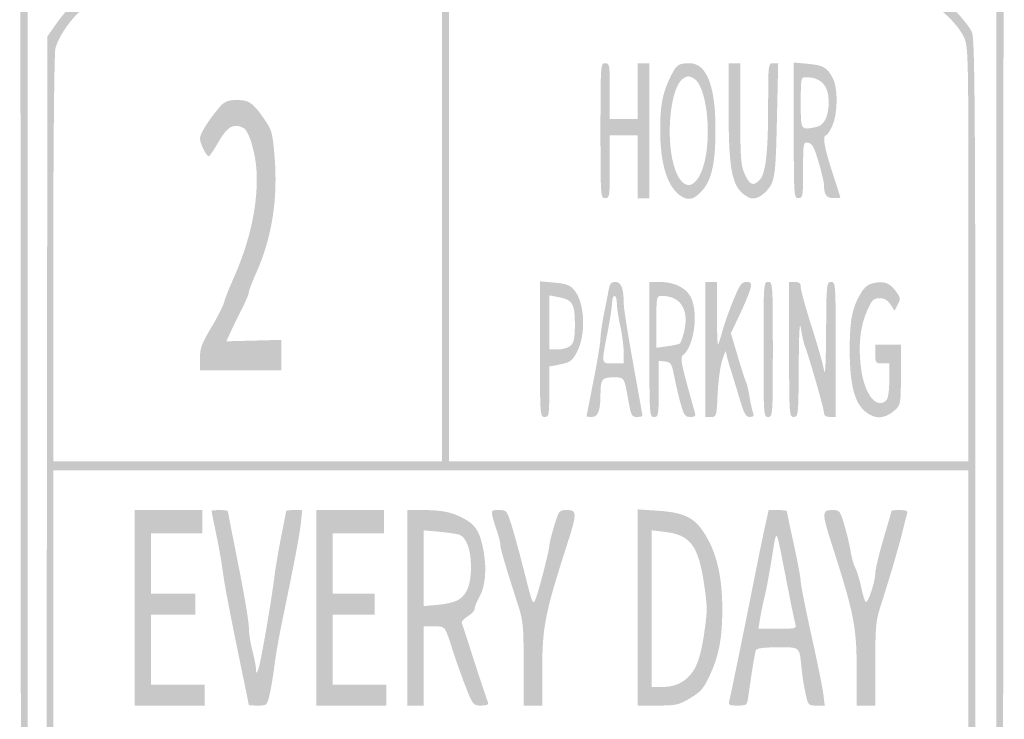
# Model space of a CAD drawing. Header units: inches. Extents: x -0.49 to 0.49, y -1.4 to 1.36.
# Tile 3 of 6: x -0.49 to 0.49, y -0.72 to -0.02. Entities that reach past the tile are written whole.
import ezdxf

# ---------------------------------------------------------------- set-up
doc = ezdxf.new("R2010")
doc.units = ezdxf.units.IN
doc.header["$MEASUREMENT"] = 0

msp = doc.modelspace()

# ---------------------------------------------------------------- hatches: boundary and pattern name
h = msp.add_hatch(color=7)
edge = h.paths.add_edge_path()
edge.add_spline(control_points=[(-0.38837, -1.35587), (-0.4232, -1.35139), (-0.45212, -1.33616), (-0.46555, -1.31525), (-0.48323, -1.28772), (-0.4863, -1.28057), (-0.48853, -1.26163), (-0.49162, -1.23555), (-0.49156, 1.26028), (-0.48847, 1.28431), (-0.48561, 1.30662), (-0.48325, 1.31122), (-0.46467, 1.3306), (-0.45139, 1.34445), (-0.44799, 1.34665), (-0.43247, 1.35153)], knot_values=[0, 0, 0, 0, 1, 1, 1, 2, 2, 2, 3, 3, 3, 4, 4, 4, 5, 5, 5, 5], degree=3, periodic=0)
edge.add_line((-0.43247, 1.35153), (-0.41512, 1.35698))
edge.add_line((-0.41512, 1.35698), (0, 1.35698))
edge.add_spline(control_points=[(0, 1.35698), (0.38033, 1.35698), (0.41609, 1.35665), (0.42674, 1.35312), (0.44492, 1.3471), (0.45432, 1.34261), (0.45849, 1.33798), (0.46061, 1.33564), (0.46616, 1.32964), (0.47083, 1.32464), (0.48278, 1.31187), (0.48583, 1.30489), (0.48847, 1.28431), (0.49154, 1.26041), (0.49162, -1.23546), (0.48855, -1.26167), (0.48627, -1.28118), (0.48055, -1.2936), (0.46327, -1.31657), (0.45527, -1.32719), (0.4252, -1.34884), (0.41843, -1.34884), (0.41628, -1.34884), (0.41047, -1.35067), (0.40552, -1.35291), (0.39706, -1.35673), (0.37281, -1.35699), (0.01047, -1.35725), (-0.20186, -1.3574), (-0.38134, -1.35678), (-0.38837, -1.35587)], knot_values=[0, 0, 0, 0, 1, 1, 1, 2, 2, 2, 3, 3, 3, 4, 4, 4, 5, 5, 5, 6, 6, 6, 7, 7, 7, 8, 8, 8, 9, 9, 9, 10, 10, 10, 10], degree=3, periodic=0)
edge = h.paths.add_edge_path(flags=0)
edge.add_spline(control_points=[(0.41717, -1.34092), (0.43893, -1.32958), (0.45455, -1.31545), (0.46647, -1.29633), (0.48542, -1.26593), (0.4837, -1.39562), (0.48378, 0.01177), (0.48384, 0.95414), (0.48318, 1.2744), (0.48118, 1.28387), (0.47609, 1.30788), (0.46485, 1.32322), (0.43956, 1.3407)], knot_values=[0, 0, 0, 0, 1, 1, 1, 2, 2, 2, 3, 3, 3, 4, 4, 4, 4], degree=3, periodic=0)
edge.add_line((0.43956, 1.3407), (0.42947, 1.34767))
edge.add_line((0.42947, 1.34767), (0.00175, 1.34827))
edge.add_spline(control_points=[(0.00175, 1.34827), (-0.4837, 1.34896), (-0.43225, 1.35124), (-0.45613, 1.32797), (-0.47092, 1.31355), (-0.47725, 1.30242), (-0.48118, 1.28387), (-0.48318, 1.2744), (-0.48384, 0.95414), (-0.48378, 0.01177), (-0.4837, -1.37097), (-0.48482, -1.2666), (-0.46985, -1.29092), (-0.46597, -1.29723), (-0.46279, -1.30322), (-0.46279, -1.30423), (-0.46279, -1.30873), (-0.44198, -1.32783), (-0.42702, -1.33705), (-0.40726, -1.34924), (-0.42956, -1.34863), (0.00041, -1.34874)], knot_values=[0, 0, 0, 0, 1, 1, 1, 2, 2, 2, 3, 3, 3, 4, 4, 4, 5, 5, 5, 6, 6, 6, 7, 7, 7, 7], degree=3, periodic=0)
edge.add_line((0.00041, -1.34874), (0.40199, -1.34884))
edge.add_line((0.40199, -1.34884), (0.41717, -1.34092))
h = msp.add_hatch(color=7)
edge = h.paths.add_edge_path()
edge.add_spline(control_points=[(-0.38023, -1.3311), (-0.38279, -1.33058), (-0.39089, -1.32898), (-0.39823, -1.32755), (-0.40557, -1.32612), (-0.41276, -1.32353), (-0.41421, -1.32178), (-0.41566, -1.32003), (-0.4191, -1.3186), (-0.42185, -1.3186), (-0.42734, -1.3186), (-0.43306, -1.3135), (-0.44527, -1.29767), (-0.45824, -1.28087), (-0.46052, -1.27539), (-0.46295, -1.25517), (-0.46444, -1.24286), (-0.46503, -1.02237), (-0.46461, -0.63605)], knot_values=[0, 0, 0, 0, 1, 1, 1, 2, 2, 2, 3, 3, 3, 4, 4, 4, 5, 5, 5, 6, 6, 6, 6], degree=3, periodic=0)
edge.add_line((-0.46461, -0.63605), (-0.46395, -0.03605))
edge.add_line((-0.46395, -0.03605), (-0.45541, -0.02384))
edge.add_spline(control_points=[(-0.45541, -0.02384), (-0.44345, -0.00674), (-0.4348, 0), (-0.4248, 0), (-0.41364, 0), (-0.4119, 0.00403), (-0.42134, 0.00799), (-0.42559, 0.00978), (-0.43086, 0.01316), (-0.43304, 0.0155), (-0.44487, 0.0282), (-0.45347, 0.03951), (-0.45841, 0.04884)], knot_values=[0, 0, 0, 0, 1, 1, 1, 2, 2, 2, 3, 3, 3, 4, 4, 4, 4], degree=3, periodic=0)
edge.add_line((-0.45841, 0.04884), (-0.46395, 0.0593))
edge.add_line((-0.46395, 0.0593), (-0.46467, 0.65465))
edge.add_spline(control_points=[(-0.46467, 0.65465), (-0.46507, 0.98209), (-0.46472, 1.25956), (-0.46389, 1.27125), (-0.46255, 1.29031), (-0.46154, 1.29386), (-0.45411, 1.30556), (-0.44956, 1.31273), (-0.44476, 1.3186), (-0.44345, 1.3186), (-0.44214, 1.3186), (-0.43921, 1.32029), (-0.43694, 1.32234), (-0.42577, 1.33244), (-0.42061, 1.33256), (0.00116, 1.33241), (0.41711, 1.33227), (0.42381, 1.33212), (0.43484, 1.32267), (0.43745, 1.32044), (0.44036, 1.3186), (0.44131, 1.3186), (0.44412, 1.3186), (0.45584, 1.30284), (0.45944, 1.29421), (0.46228, 1.28741), (0.46279, 1.25046), (0.46279, 1.05124), (0.46279, 0.84394), (0.4632, 0.81628), (0.46628, 0.81628), (0.46896, 0.81628), (0.46977, 0.81331), (0.46977, 0.80349), (0.46977, 0.79367), (0.46896, 0.7907), (0.46628, 0.7907), (0.46324, 0.7907), (0.46279, 0.7801), (0.46279, 0.7093), (0.46279, 0.62946), (0.46288, 0.62791), (0.46744, 0.62791), (0.47153, 0.62791), (0.47209, 0.62636), (0.47209, 0.61512), (0.47209, 0.60388), (0.47153, 0.60233), (0.46744, 0.60233), (0.46282, 0.60233), (0.46279, 0.60078), (0.46279, 0.33262)], knot_values=[0, 0, 0, 0, 1, 1, 1, 2, 2, 2, 3, 3, 3, 4, 4, 4, 5, 5, 5, 6, 6, 6, 7, 7, 7, 8, 8, 8, 9, 9, 9, 10, 10, 10, 11, 11, 11, 12, 12, 12, 13, 13, 13, 14, 14, 14, 15, 15, 15, 16, 16, 16, 17, 17, 17, 17], degree=3, periodic=0)
edge.add_line((0.46279, 0.33262), (0.46279, 0.06292))
edge.add_line((0.46279, 0.06292), (0.45699, 0.04981))
edge.add_spline(control_points=[(0.45699, 0.04981), (0.45177, 0.038), (0.4447, 0.02787), (0.43308, 0.0155), (0.43087, 0.01316), (0.42559, 0.00978), (0.42134, 0.00799), (0.41199, 0.00406), (0.41361, 0), (0.42455, 0), (0.43113, 0), (0.43459, -0.00212), (0.44407, -0.01196), (0.45041, -0.01854), (0.45722, -0.02733), (0.45919, -0.0315), (0.46241, -0.03827), (0.46279, -0.10373), (0.46279, -0.65064), (0.46279, -1.17811), (0.46233, -1.26352), (0.45943, -1.27174), (0.45577, -1.28211), (0.43884, -1.30785), (0.4314, -1.31438), (0.42884, -1.31662), (0.42473, -1.31848), (0.42228, -1.31853), (0.41982, -1.31857), (0.41616, -1.32002), (0.41414, -1.32176), (0.40303, -1.33131), (0.40662, -1.33122), (0.00698, -1.33165), (-0.20343, -1.33188), (-0.37767, -1.33163), (-0.38023, -1.3311)], knot_values=[0, 0, 0, 0, 1, 1, 1, 2, 2, 2, 3, 3, 3, 4, 4, 4, 5, 5, 5, 6, 6, 6, 7, 7, 7, 8, 8, 8, 9, 9, 9, 10, 10, 10, 11, 11, 11, 12, 12, 12, 12], degree=3, periodic=0)
edge = h.paths.add_edge_path(flags=0)
edge.add_spline(control_points=[(0.39886, -1.32025), (0.41344, -1.31674), (0.43115, -1.30417), (0.43604, -1.29388), (0.43808, -1.28957), (0.44064, -1.28605), (0.44172, -1.28605), (0.44281, -1.28605), (0.44642, -1.27923), (0.44975, -1.27091)], knot_values=[0, 0, 0, 0, 1, 1, 1, 2, 2, 2, 3, 3, 3, 3], degree=3, periodic=0)
edge.add_line((0.44975, -1.27091), (0.45581, -1.25577))
edge.add_line((0.45581, -1.25577), (0.45581, -1.16509))
edge.add_line((0.45581, -1.16509), (0.45581, -1.07442))
edge.add_line((0.45581, -1.07442), (-0.00116, -1.07442))
edge.add_line((-0.00116, -1.07442), (-0.45814, -1.07442))
edge.add_line((-0.45814, -1.07442), (-0.45814, -1.15919))
edge.add_spline(control_points=[(-0.45814, -1.15919), (-0.45814, -1.21303), (-0.45719, -1.24845), (-0.45553, -1.25628), (-0.45263, -1.26996), (-0.44527, -1.28605), (-0.44192, -1.28605), (-0.44073, -1.28605), (-0.43808, -1.28957), (-0.43604, -1.29388), (-0.43132, -1.30381), (-0.41367, -1.31666), (-0.40004, -1.32007), (-0.38443, -1.32398), (0.38268, -1.32415), (0.39886, -1.32025)], knot_values=[0, 0, 0, 0, 1, 1, 1, 2, 2, 2, 3, 3, 3, 4, 4, 4, 5, 5, 5, 5], degree=3, periodic=0)
h.paths.add_polyline_path([(0.45581, -0.7686), (0.45581, -0.46977), (-0.00116, -0.46977), (-0.45814, -0.46977), (-0.45814, -0.7686), (-0.45814, -1.06744), (-0.00116, -1.06744), (0.45581, -1.06744), (0.45581, -0.7686)], flags=0)
edge = h.paths.add_edge_path(flags=0)
edge.add_line((-0.06977, -0.23256), (-0.06977, -0.00465))
edge.add_line((-0.06977, -0.00465), (-0.22384, -0.00407))
edge.add_spline(control_points=[(-0.22384, -0.00407), (-0.30858, -0.00375), (-0.38733, -0.00349), (-0.39884, -0.0035), (-0.41637, -0.00351), (-0.42111, -0.00434), (-0.42804, -0.00864), (-0.43816, -0.01492), (-0.45321, -0.03622), (-0.45598, -0.04817), (-0.45711, -0.05302), (-0.45805, -0.14776), (-0.45808, -0.25872)], knot_values=[0, 0, 0, 0, 1, 1, 1, 2, 2, 2, 3, 3, 3, 4, 4, 4, 4], degree=3, periodic=0)
edge.add_line((-0.45808, -0.25872), (-0.45814, -0.46047))
edge.add_line((-0.45814, -0.46047), (-0.26395, -0.46047))
edge.add_line((-0.26395, -0.46047), (-0.06977, -0.46047))
edge.add_line((-0.06977, -0.46047), (-0.06977, -0.23256))
edge = h.paths.add_edge_path(flags=0)
edge.add_spline(control_points=[(0.45581, -0.25346), (0.45581, -0.04755), (0.45579, -0.04641), (0.45089, -0.036), (0.44536, -0.02421), (0.42613, -0.00567), (0.41809, -0.00435), (0.41517, -0.00388), (0.30578, -0.00382), (0.175, -0.00423)], knot_values=[0, 0, 0, 0, 1, 1, 1, 2, 2, 2, 3, 3, 3, 3], degree=3, periodic=0)
edge.add_line((0.175, -0.00423), (-0.06279, -0.00496))
edge.add_line((-0.06279, -0.00496), (-0.06279, -0.23271))
edge.add_line((-0.06279, -0.23271), (-0.06279, -0.46047))
edge.add_line((-0.06279, -0.46047), (0.19651, -0.46047))
edge.add_line((0.19651, -0.46047), (0.45581, -0.46047))
edge.add_line((0.45581, -0.46047), (0.45581, -0.25346))
edge = h.paths.add_edge_path(flags=0)
edge.add_spline(control_points=[(0.41328, 0.01233), (0.43246, 0.02562), (0.43724, 0.03134), (0.44883, 0.05488)], knot_values=[0, 0, 0, 0, 1, 1, 1, 1], degree=3, periodic=0)
edge.add_line((0.44883, 0.05488), (0.45581, 0.06906))
edge.add_line((0.45581, 0.06906), (0.45581, 0.16011))
edge.add_line((0.45581, 0.16011), (0.45581, 0.25116))
edge.add_line((0.45581, 0.25116), (-0.00131, 0.25116))
edge.add_line((-0.00131, 0.25116), (-0.45843, 0.25116))
edge.add_line((-0.45843, 0.25116), (-0.4577, 0.15988))
edge.add_spline(control_points=[(-0.4577, 0.15988), (-0.45699, 0.0699), (-0.4569, 0.06843), (-0.45153, 0.05656), (-0.44853, 0.04994), (-0.44409, 0.04271), (-0.44165, 0.0405), (-0.43921, 0.0383), (-0.43721, 0.03556), (-0.43721, 0.03443), (-0.43721, 0.03017), (-0.41429, 0.01114), (-0.40436, 0.00714), (-0.40091, 0.00576), (-0.24791, 0.00509), (0.00252, 0.00537)], knot_values=[0, 0, 0, 0, 1, 1, 1, 2, 2, 2, 3, 3, 3, 4, 4, 4, 5, 5, 5, 5], degree=3, periodic=0)
edge.add_line((0.00252, 0.00537), (0.40389, 0.00581))
edge.add_line((0.40389, 0.00581), (0.41328, 0.01233))
h.paths.add_polyline_path([(0.45581, 0.4314), (0.45581, 0.60233), (0.42558, 0.60233), (0.39535, 0.60233), (0.39535, 0.7093), (0.39535, 0.81628), (0.42558, 0.81628), (0.45581, 0.81628), (0.45581, 0.83721), (0.45581, 0.85814), (-0.00116, 0.85814), (-0.45814, 0.85814), (-0.45814, 0.5593), (-0.45814, 0.26047), (-0.00116, 0.26047), (0.45581, 0.26047), (0.45581, 0.4314)], flags=0)
h.paths.add_polyline_path([(0.45581, 0.66512), (0.45581, 0.70233), (0.43372, 0.70233), (0.41163, 0.70233), (0.41163, 0.66512), (0.41163, 0.62791), (0.43372, 0.62791), (0.45581, 0.62791), (0.45581, 0.66512)], flags=0)
h.paths.add_polyline_path([(0.45581, 0.7593), (0.45581, 0.7907), (0.43372, 0.7907), (0.41163, 0.7907), (0.41163, 0.7593), (0.41163, 0.72791), (0.43372, 0.72791), (0.45581, 0.72791), (0.45581, 0.7593)], flags=0)
edge = h.paths.add_edge_path(flags=0)
edge.add_line((-0.06977, 1.09535), (-0.06977, 1.32326))
edge.add_line((-0.06977, 1.32326), (-0.24028, 1.32326))
edge.add_spline(control_points=[(-0.24028, 1.32326), (-0.44296, 1.32326), (-0.42939, 1.32484), (-0.44606, 1.29929)], knot_values=[0, 0, 0, 0, 1, 1, 1, 1], degree=3, periodic=0)
edge.add_line((-0.44606, 1.29929), (-0.45698, 1.28256))
edge.add_line((-0.45698, 1.28256), (-0.45762, 1.075))
edge.add_line((-0.45762, 1.075), (-0.45826, 0.86744))
edge.add_line((-0.45826, 0.86744), (-0.26401, 0.86744))
edge.add_line((-0.26401, 0.86744), (-0.06977, 0.86744))
edge.add_line((-0.06977, 0.86744), (-0.06977, 1.09535))
edge = h.paths.add_edge_path(flags=0)
edge.add_line((0.45581, 1.07398), (0.45581, 1.28052))
edge.add_line((0.45581, 1.28052), (0.45022, 1.29201))
edge.add_spline(control_points=[(0.45022, 1.29201), (0.44307, 1.30667), (0.43159, 1.3175), (0.41977, 1.32071), (0.41336, 1.32244), (0.33671, 1.32323), (0.17384, 1.32324)], knot_values=[0, 0, 0, 0, 1, 1, 1, 2, 2, 2, 2], degree=3, periodic=0)
edge.add_line((0.17384, 1.32324), (-0.06279, 1.32326))
edge.add_line((-0.06279, 1.32326), (-0.06279, 1.09535))
edge.add_line((-0.06279, 1.09535), (-0.06279, 0.86744))
edge.add_line((-0.06279, 0.86744), (0.19651, 0.86744))
edge.add_line((0.19651, 0.86744), (0.45581, 0.86744))
edge.add_line((0.45581, 0.86744), (0.45581, 1.07398))
h = msp.add_hatch(color=7)
edge = h.paths.add_edge_path()
edge.add_spline(control_points=[(0.08837, -0.13023), (0.08837, -0.06434), (0.08848, -0.06279), (0.09302, -0.06279), (0.09742, -0.06279), (0.09767, -0.06434), (0.09767, -0.0907)], knot_values=[0, 0, 0, 0, 1, 1, 1, 2, 2, 2, 2], degree=3, periodic=0)
edge.add_line((0.09767, -0.0907), (0.09767, -0.1186))
edge.add_line((0.09767, -0.1186), (0.11163, -0.1186))
edge.add_line((0.11163, -0.1186), (0.12558, -0.1186))
edge.add_line((0.12558, -0.1186), (0.12558, -0.0907))
edge.add_line((0.12558, -0.0907), (0.12558, -0.06279))
edge.add_line((0.12558, -0.06279), (0.1314, -0.06279))
edge.add_line((0.1314, -0.06279), (0.13721, -0.06279))
edge.add_line((0.13721, -0.06279), (0.13721, -0.13023))
edge.add_line((0.13721, -0.13023), (0.13721, -0.19767))
edge.add_line((0.13721, -0.19767), (0.1314, -0.19767))
edge.add_line((0.1314, -0.19767), (0.12558, -0.19767))
edge.add_line((0.12558, -0.19767), (0.12558, -0.16628))
edge.add_line((0.12558, -0.16628), (0.12558, -0.13488))
edge.add_line((0.12558, -0.13488), (0.11163, -0.13488))
edge.add_line((0.11163, -0.13488), (0.09767, -0.13488))
edge.add_line((0.09767, -0.13488), (0.09767, -0.16628))
edge.add_spline(control_points=[(0.09767, -0.16628), (0.09767, -0.19612), (0.09744, -0.19767), (0.09302, -0.19767), (0.08848, -0.19767), (0.08837, -0.19612), (0.08837, -0.13023)], knot_values=[0, 0, 0, 0, 1, 1, 1, 2, 2, 2, 2], degree=3, periodic=0)
h = msp.add_hatch(color=7)
edge = h.paths.add_edge_path()
edge.add_spline(control_points=[(0.16921, -0.19584), (0.15538, -0.18745), (0.1479, -0.16394), (0.14797, -0.12907), (0.14802, -0.10341), (0.15054, -0.09147), (0.15966, -0.07366), (0.16448, -0.06424), (0.1667, -0.06287), (0.17716, -0.06283), (0.19419, -0.06276), (0.20305, -0.0849), (0.2032, -0.12791), (0.20332, -0.161), (0.19959, -0.17905), (0.1905, -0.1894), (0.18219, -0.19886), (0.17685, -0.20048), (0.16921, -0.19584)], knot_values=[0, 0, 0, 0, 1, 1, 1, 2, 2, 2, 3, 3, 3, 4, 4, 4, 5, 5, 5, 6, 6, 6, 6], degree=3, periodic=0)
edge = h.paths.add_edge_path(flags=0)
edge.add_spline(control_points=[(0.191, -0.16604), (0.20024, -0.13645), (0.19455, -0.08472), (0.18131, -0.07786), (0.17625, -0.07524), (0.17467, -0.07537), (0.17017, -0.07876), (0.15839, -0.08765), (0.15346, -0.13523), (0.16133, -0.16395), (0.16862, -0.19052), (0.18304, -0.19153), (0.191, -0.16604)], knot_values=[0, 0, 0, 0, 1, 1, 1, 2, 2, 2, 3, 3, 3, 4, 4, 4, 4], degree=3, periodic=0)
h = msp.add_hatch(color=7)
edge = h.paths.add_edge_path()
edge.add_spline(control_points=[(0.23587, -0.19671), (0.21995, -0.18831), (0.21636, -0.17238), (0.21631, -0.10988)], knot_values=[0, 0, 0, 0, 1, 1, 1, 1], degree=3, periodic=0)
edge.add_line((0.21631, -0.10988), (0.21628, -0.06279))
edge.add_line((0.21628, -0.06279), (0.22209, -0.06279))
edge.add_line((0.22209, -0.06279), (0.22791, -0.06279))
edge.add_line((0.22791, -0.06279), (0.22796, -0.11337))
edge.add_spline(control_points=[(0.22796, -0.11337), (0.228, -0.1583), (0.22851, -0.16506), (0.2325, -0.17384), (0.23738, -0.18461), (0.24133, -0.18608), (0.24738, -0.17939), (0.2534, -0.17275), (0.25579, -0.15171), (0.2558, -0.10523), (0.25581, -0.06335), (0.25588, -0.06279), (0.26082, -0.06279)], knot_values=[0, 0, 0, 0, 1, 1, 1, 2, 2, 2, 3, 3, 3, 4, 4, 4, 4], degree=3, periodic=0)
edge.add_line((0.26082, -0.06279), (0.26582, -0.06279))
edge.add_line((0.26582, -0.06279), (0.26454, -0.11947))
edge.add_spline(control_points=[(0.26454, -0.11947), (0.26326, -0.17664), (0.26249, -0.18175), (0.25376, -0.19082), (0.24735, -0.19747), (0.24117, -0.1995), (0.23587, -0.19671)], knot_values=[0, 0, 0, 0, 1, 1, 1, 2, 2, 2, 2], degree=3, periodic=0)
h = msp.add_hatch(color=7)
edge = h.paths.add_edge_path()
edge.add_line((0.2814, -0.12991), (0.2814, -0.06214))
edge.add_line((0.2814, -0.06214), (0.29544, -0.06342))
edge.add_spline(control_points=[(0.29544, -0.06342), (0.31084, -0.06481), (0.31472, -0.06704), (0.32035, -0.07774), (0.32566, -0.08782), (0.32541, -0.11306), (0.31989, -0.1253), (0.31752, -0.13057), (0.31469, -0.13488), (0.3136, -0.13488), (0.30975, -0.13488), (0.31173, -0.14664), (0.31977, -0.17141), (0.32424, -0.18522), (0.3279, -0.19677), (0.32791, -0.19709), (0.32791, -0.19741), (0.32488, -0.19767), (0.32118, -0.19767), (0.31417, -0.19767), (0.31163, -0.19433), (0.31163, -0.18514), (0.31163, -0.1823), (0.30916, -0.17166), (0.30615, -0.1615), (0.30171, -0.14653), (0.29972, -0.14288), (0.29568, -0.14228), (0.29082, -0.14156), (0.2907, -0.14223), (0.2907, -0.16961), (0.2907, -0.19612), (0.29044, -0.19767), (0.28605, -0.19767), (0.2815, -0.19767), (0.2814, -0.19612), (0.2814, -0.12991)], knot_values=[0, 0, 0, 0, 1, 1, 1, 2, 2, 2, 3, 3, 3, 4, 4, 4, 5, 5, 5, 6, 6, 6, 7, 7, 7, 8, 8, 8, 9, 9, 9, 10, 10, 10, 11, 11, 11, 12, 12, 12, 12], degree=3, periodic=0)
edge = h.paths.add_edge_path(flags=0)
edge.add_spline(control_points=[(0.30397, -0.12653), (0.31182, -0.12496), (0.31628, -0.11588), (0.31628, -0.10146), (0.31628, -0.08508), (0.30874, -0.07687), (0.2936, -0.07678), (0.28849, -0.07674), (0.28837, -0.07734), (0.28837, -0.10233), (0.28837, -0.13051), (0.28788, -0.12975), (0.30397, -0.12653)], knot_values=[0, 0, 0, 0, 1, 1, 1, 2, 2, 2, 3, 3, 3, 4, 4, 4, 4], degree=3, periodic=0)
h = msp.add_hatch(color=7)
edge = h.paths.add_edge_path()
edge.add_spline(control_points=[(-0.31163, -0.35781), (-0.31163, -0.34764), (-0.30993, -0.34301), (-0.30035, -0.32699), (-0.29414, -0.31662), (-0.28836, -0.30522), (-0.28749, -0.30166), (-0.28662, -0.29809), (-0.28298, -0.28868), (-0.27938, -0.28073), (-0.2628, -0.24405), (-0.25458, -0.2092), (-0.25483, -0.17674), (-0.25499, -0.15648), (-0.26192, -0.13087), (-0.26814, -0.12753), (-0.27773, -0.1224), (-0.28438, -0.12608), (-0.29296, -0.14126), (-0.29747, -0.14925), (-0.30192, -0.15579), (-0.30285, -0.1558), (-0.30527, -0.15582), (-0.31163, -0.14285), (-0.31162, -0.13791), (-0.31161, -0.13345), (-0.30289, -0.11946), (-0.29258, -0.10733), (-0.28775, -0.10165), (-0.28431, -0.0999), (-0.27747, -0.09964), (-0.26351, -0.0991), (-0.25938, -0.10152), (-0.24905, -0.11625), (-0.23977, -0.12947), (-0.23928, -0.13106), (-0.23722, -0.15451), (-0.23343, -0.19772), (-0.23955, -0.237), (-0.25568, -0.27295), (-0.25959, -0.28167), (-0.26279, -0.2901), (-0.26279, -0.29168), (-0.26279, -0.29327), (-0.26542, -0.29971), (-0.26864, -0.306), (-0.27186, -0.31229), (-0.27692, -0.32267), (-0.27988, -0.32907)], knot_values=[0, 0, 0, 0, 1, 1, 1, 2, 2, 2, 3, 3, 3, 4, 4, 4, 5, 5, 5, 6, 6, 6, 7, 7, 7, 8, 8, 8, 9, 9, 9, 10, 10, 10, 11, 11, 11, 12, 12, 12, 13, 13, 13, 14, 14, 14, 15, 15, 15, 16, 16, 16, 16], degree=3, periodic=0)
edge.add_line((-0.27988, -0.32907), (-0.28527, -0.3407))
edge.add_line((-0.28527, -0.3407), (-0.25775, -0.33998))
edge.add_line((-0.25775, -0.33998), (-0.23023, -0.33926))
edge.add_line((-0.23023, -0.33926), (-0.23023, -0.35451))
edge.add_line((-0.23023, -0.35451), (-0.23023, -0.36977))
edge.add_line((-0.23023, -0.36977), (-0.27093, -0.36977))
edge.add_line((-0.27093, -0.36977), (-0.31163, -0.36977))
edge.add_line((-0.31163, -0.36977), (-0.31163, -0.35781))
h = msp.add_hatch(color=7)
edge = h.paths.add_edge_path()
edge.add_line((0.02791, -0.34851), (0.02791, -0.28075))
edge.add_line((0.02791, -0.28075), (0.04242, -0.28206))
edge.add_spline(control_points=[(0.04242, -0.28206), (0.05409, -0.28312), (0.05791, -0.28452), (0.06196, -0.28924), (0.07305, -0.30212), (0.07422, -0.33473), (0.06425, -0.35257), (0.05991, -0.36034), (0.05763, -0.36193), (0.0482, -0.36376)], knot_values=[0, 0, 0, 0, 1, 1, 1, 2, 2, 2, 3, 3, 3, 3], degree=3, periodic=0)
edge.add_line((0.0482, -0.36376), (0.03721, -0.3659))
edge.add_line((0.03721, -0.3659), (0.03721, -0.39109))
edge.add_spline(control_points=[(0.03721, -0.39109), (0.03721, -0.41473), (0.03692, -0.41628), (0.03256, -0.41628), (0.02801, -0.41628), (0.02791, -0.41473), (0.02791, -0.34851)], knot_values=[0, 0, 0, 0, 1, 1, 1, 2, 2, 2, 2], degree=3, periodic=0)
edge = h.paths.add_edge_path(flags=0)
edge.add_spline(control_points=[(0.05854, -0.34499), (0.06196, -0.3419), (0.06279, -0.33763), (0.06279, -0.32326), (0.06279, -0.30287), (0.06045, -0.29914), (0.04593, -0.29645)], knot_values=[0, 0, 0, 0, 1, 1, 1, 2, 2, 2, 2], degree=3, periodic=0)
edge.add_line((0.04593, -0.29645), (0.03721, -0.29483))
edge.add_line((0.03721, -0.29483), (0.03721, -0.32183))
edge.add_line((0.03721, -0.32183), (0.03721, -0.34884))
edge.add_line((0.03721, -0.34884), (0.04575, -0.34884))
edge.add_spline(control_points=[(0.04575, -0.34884), (0.05044, -0.34884), (0.0562, -0.34711), (0.05854, -0.34499)], knot_values=[0, 0, 0, 0, 1, 1, 1, 1], degree=3, periodic=0)
h = msp.add_hatch(color=7)
edge = h.paths.add_edge_path()
edge.add_spline(control_points=[(0.07443, -0.4157), (0.07443, -0.41538), (0.07755, -0.39942), (0.08136, -0.38023), (0.08516, -0.36105), (0.0883, -0.34202), (0.08833, -0.33794), (0.08835, -0.33387), (0.08982, -0.3234), (0.0916, -0.31469), (0.09337, -0.30597), (0.09551, -0.29491), (0.09636, -0.29012), (0.09761, -0.28297), (0.09886, -0.2814), (0.1033, -0.2814), (0.10912, -0.2814), (0.11163, -0.28807), (0.11163, -0.30352), (0.11163, -0.3077), (0.11581, -0.33424), (0.12093, -0.3625), (0.12605, -0.39077), (0.13023, -0.41443), (0.13023, -0.41509), (0.13023, -0.41574), (0.12773, -0.41628), (0.12468, -0.41628), (0.11966, -0.41628), (0.11887, -0.4148), (0.11634, -0.40058), (0.11192, -0.3758), (0.11252, -0.37674), (0.10125, -0.37674), (0.08999, -0.37674), (0.08837, -0.37878), (0.08837, -0.39292), (0.08837, -0.40971), (0.086, -0.41628), (0.07994, -0.41628), (0.0769, -0.41628), (0.07442, -0.41602), (0.07443, -0.4157)], knot_values=[0, 0, 0, 0, 1, 1, 1, 2, 2, 2, 3, 3, 3, 4, 4, 4, 5, 5, 5, 6, 6, 6, 7, 7, 7, 8, 8, 8, 9, 9, 9, 10, 10, 10, 11, 11, 11, 12, 12, 12, 13, 13, 13, 14, 14, 14, 14], degree=3, periodic=0)
edge = h.paths.add_edge_path(flags=0)
edge.add_spline(control_points=[(0.11155, -0.35174), (0.1115, -0.34567), (0.10997, -0.3339), (0.10814, -0.32558), (0.10631, -0.31727), (0.10478, -0.30706), (0.10473, -0.30291), (0.10469, -0.29875), (0.1036, -0.29535), (0.10233, -0.29535), (0.10105, -0.29535), (0.1, -0.29823), (0.09999, -0.30174), (0.09999, -0.30526), (0.0979, -0.3189), (0.09534, -0.33206), (0.08909, -0.36428), (0.0888, -0.36279), (0.10116, -0.36279)], knot_values=[0, 0, 0, 0, 1, 1, 1, 2, 2, 2, 3, 3, 3, 4, 4, 4, 5, 5, 5, 6, 6, 6, 6], degree=3, periodic=0)
edge.add_line((0.10116, -0.36279), (0.11163, -0.36279))
edge.add_line((0.11163, -0.36279), (0.11155, -0.35174))
h = msp.add_hatch(color=7)
edge = h.paths.add_edge_path()
edge.add_line((0.13721, -0.34884), (0.13721, -0.2814))
edge.add_line((0.13721, -0.2814), (0.1479, -0.2814))
edge.add_spline(control_points=[(0.1479, -0.2814), (0.16181, -0.2814), (0.17368, -0.28718), (0.17838, -0.29624), (0.18647, -0.31184), (0.18193, -0.34608), (0.17064, -0.35465), (0.16815, -0.35654), (0.16884, -0.36166), (0.17431, -0.3819), (0.17801, -0.39562), (0.18171, -0.40896), (0.18254, -0.41156), (0.18377, -0.41546), (0.18301, -0.41628), (0.17813, -0.41628), (0.173, -0.41628), (0.17176, -0.41467), (0.16871, -0.40407), (0.16678, -0.39735), (0.16388, -0.38506), (0.16225, -0.37674), (0.15954, -0.36284), (0.15879, -0.36157), (0.15291, -0.36089)], knot_values=[0, 0, 0, 0, 1, 1, 1, 2, 2, 2, 3, 3, 3, 4, 4, 4, 5, 5, 5, 6, 6, 6, 7, 7, 7, 8, 8, 8, 8], degree=3, periodic=0)
edge.add_line((0.15291, -0.36089), (0.14651, -0.36016))
edge.add_line((0.14651, -0.36016), (0.14651, -0.38822))
edge.add_spline(control_points=[(0.14651, -0.38822), (0.14651, -0.41473), (0.14625, -0.41628), (0.14186, -0.41628), (0.13732, -0.41628), (0.13721, -0.41473), (0.13721, -0.34884)], knot_values=[0, 0, 0, 0, 1, 1, 1, 2, 2, 2, 2], degree=3, periodic=0)
edge = h.paths.add_edge_path(flags=0)
edge.add_spline(control_points=[(0.16748, -0.343), (0.16856, -0.34233), (0.17068, -0.33628), (0.17219, -0.32956), (0.17682, -0.30886), (0.16799, -0.29535), (0.14985, -0.29535), (0.14419, -0.29535), (0.14419, -0.29536), (0.14419, -0.32125)], knot_values=[0, 0, 0, 0, 1, 1, 1, 2, 2, 2, 3, 3, 3, 3], degree=3, periodic=0)
edge.add_line((0.14419, -0.32125), (0.14419, -0.34714))
edge.add_line((0.14419, -0.34714), (0.15484, -0.34568))
edge.add_spline(control_points=[(0.15484, -0.34568), (0.16071, -0.34488), (0.16639, -0.34367), (0.16748, -0.343)], knot_values=[0, 0, 0, 0, 1, 1, 1, 1], degree=3, periodic=0)
h = msp.add_hatch(color=7)
edge = h.paths.add_edge_path()
edge.add_line((0.19302, -0.34884), (0.19302, -0.2814))
edge.add_line((0.19302, -0.2814), (0.19884, -0.2814))
edge.add_line((0.19884, -0.2814), (0.20465, -0.2814))
edge.add_line((0.20465, -0.2814), (0.20465, -0.31318))
edge.add_spline(control_points=[(0.20465, -0.31318), (0.20465, -0.33066), (0.20513, -0.34448), (0.20572, -0.34389), (0.2063, -0.34331), (0.20834, -0.33712), (0.21025, -0.33014), (0.21215, -0.32315), (0.21704, -0.30933), (0.22112, -0.29942), (0.22744, -0.28404), (0.22934, -0.2814), (0.23407, -0.2814), (0.23893, -0.2814), (0.23944, -0.2822), (0.23819, -0.28779), (0.2374, -0.29131), (0.23266, -0.30284), (0.22767, -0.31343)], knot_values=[0, 0, 0, 0, 1, 1, 1, 2, 2, 2, 3, 3, 3, 4, 4, 4, 5, 5, 5, 6, 6, 6, 6], degree=3, periodic=0)
edge.add_line((0.22767, -0.31343), (0.21859, -0.33267))
edge.add_line((0.21859, -0.33267), (0.22553, -0.35602))
edge.add_spline(control_points=[(0.22553, -0.35602), (0.22934, -0.36886), (0.23306, -0.38033), (0.23379, -0.38151), (0.23452, -0.38269), (0.23603, -0.38916), (0.23714, -0.3959), (0.23825, -0.40263), (0.23988, -0.40997), (0.24076, -0.41221), (0.24197, -0.41529), (0.24119, -0.41628), (0.23753, -0.41628), (0.23353, -0.41628), (0.23182, -0.41334), (0.2277, -0.39942), (0.22496, -0.39015), (0.22074, -0.37637), (0.21833, -0.3688), (0.21592, -0.36124), (0.21388, -0.35339), (0.2138, -0.35136), (0.21371, -0.34933), (0.21199, -0.35291), (0.20998, -0.3593), (0.20797, -0.3657), (0.20588, -0.38113), (0.20533, -0.3936), (0.20436, -0.4158), (0.20422, -0.41628), (0.19868, -0.41628)], knot_values=[0, 0, 0, 0, 1, 1, 1, 2, 2, 2, 3, 3, 3, 4, 4, 4, 5, 5, 5, 6, 6, 6, 7, 7, 7, 8, 8, 8, 9, 9, 9, 10, 10, 10, 10], degree=3, periodic=0)
edge.add_line((0.19868, -0.41628), (0.19302, -0.41628))
edge.add_line((0.19302, -0.41628), (0.19302, -0.34884))
h = msp.add_hatch(color=7)
edge = h.paths.add_edge_path()
edge.add_spline(control_points=[(0.25116, -0.34884), (0.25116, -0.28295), (0.25127, -0.2814), (0.25581, -0.2814), (0.26036, -0.2814), (0.26047, -0.28295), (0.26047, -0.34884), (0.26047, -0.41473), (0.26036, -0.41628), (0.25581, -0.41628), (0.25127, -0.41628), (0.25116, -0.41473), (0.25116, -0.34884)], knot_values=[0, 0, 0, 0, 1, 1, 1, 2, 2, 2, 3, 3, 3, 4, 4, 4, 4], degree=3, periodic=0)
h = msp.add_hatch(color=7)
edge = h.paths.add_edge_path()
edge.add_line((0.27674, -0.34884), (0.27674, -0.2814))
edge.add_line((0.27674, -0.2814), (0.28256, -0.2814))
edge.add_spline(control_points=[(0.28256, -0.2814), (0.28708, -0.2814), (0.28837, -0.28259), (0.28837, -0.28677), (0.28837, -0.28973), (0.2932, -0.30723), (0.2991, -0.32565), (0.30501, -0.34408), (0.31064, -0.3639), (0.31162, -0.3697), (0.31276, -0.37641), (0.31351, -0.36229), (0.31368, -0.33081), (0.31394, -0.28304), (0.31411, -0.2814), (0.3186, -0.2814), (0.32315, -0.2814), (0.32326, -0.28295), (0.32326, -0.34884)], knot_values=[0, 0, 0, 0, 1, 1, 1, 2, 2, 2, 3, 3, 3, 4, 4, 4, 5, 5, 5, 6, 6, 6, 6], degree=3, periodic=0)
edge.add_line((0.32326, -0.34884), (0.32326, -0.41628))
edge.add_line((0.32326, -0.41628), (0.31744, -0.41628))
edge.add_spline(control_points=[(0.31744, -0.41628), (0.31359, -0.41628), (0.31163, -0.41498), (0.31163, -0.41245), (0.31163, -0.40848), (0.29695, -0.3571), (0.29266, -0.34603), (0.29131, -0.34256), (0.28941, -0.33419), (0.28842, -0.32742), (0.28722, -0.31918), (0.28653, -0.33183), (0.28634, -0.3657), (0.28606, -0.41463), (0.2859, -0.41628), (0.2814, -0.41628), (0.27685, -0.41628), (0.27674, -0.41473), (0.27674, -0.34884)], knot_values=[0, 0, 0, 0, 1, 1, 1, 2, 2, 2, 3, 3, 3, 4, 4, 4, 5, 5, 5, 6, 6, 6, 6], degree=3, periodic=0)
h = msp.add_hatch(color=7)
edge = h.paths.add_edge_path()
edge.add_spline(control_points=[(0.36003, -0.4153), (0.34355, -0.40839), (0.33719, -0.38976), (0.33724, -0.34848), (0.33728, -0.31862), (0.3398, -0.30654), (0.34916, -0.29136), (0.35235, -0.28619), (0.35618, -0.28343), (0.36157, -0.28242), (0.37204, -0.28045), (0.37724, -0.28243), (0.38337, -0.29072), (0.38803, -0.29702), (0.38821, -0.29827), (0.38527, -0.30388)], knot_values=[0, 0, 0, 0, 1, 1, 1, 2, 2, 2, 3, 3, 3, 4, 4, 4, 5, 5, 5, 5], degree=3, periodic=0)
edge.add_line((0.38527, -0.30388), (0.38202, -0.31009))
edge.add_line((0.38202, -0.31009), (0.37795, -0.30388))
edge.add_spline(control_points=[(0.37795, -0.30388), (0.37507, -0.29949), (0.37189, -0.29767), (0.36705, -0.29767), (0.36104, -0.29767), (0.35954, -0.29917), (0.35473, -0.30988), (0.3476, -0.32576), (0.34553, -0.34589), (0.34869, -0.3686), (0.35227, -0.39438), (0.36434, -0.40915), (0.37395, -0.39953), (0.37561, -0.39787), (0.37674, -0.38987), (0.37674, -0.37977)], knot_values=[0, 0, 0, 0, 1, 1, 1, 2, 2, 2, 3, 3, 3, 4, 4, 4, 5, 5, 5, 5], degree=3, periodic=0)
edge.add_line((0.37674, -0.37977), (0.37674, -0.36279))
edge.add_line((0.37674, -0.36279), (0.36977, -0.36279))
edge.add_spline(control_points=[(0.36977, -0.36279), (0.36318, -0.36279), (0.36279, -0.36227), (0.36279, -0.35349)], knot_values=[0, 0, 0, 0, 1, 1, 1, 1], degree=3, periodic=0)
edge.add_line((0.36279, -0.35349), (0.36279, -0.34419))
edge.add_line((0.36279, -0.34419), (0.37558, -0.34419))
edge.add_line((0.37558, -0.34419), (0.38837, -0.34419))
edge.add_line((0.38837, -0.34419), (0.38837, -0.37401))
edge.add_spline(control_points=[(0.38837, -0.37401), (0.38837, -0.40194), (0.38804, -0.40415), (0.38314, -0.40874), (0.37529, -0.41609), (0.36732, -0.41835), (0.36003, -0.4153)], knot_values=[0, 0, 0, 0, 1, 1, 1, 2, 2, 2, 2], degree=3, periodic=0)
for points in [[(-0.37674, -0.60698), (-0.37674, -0.5093), (-0.34302, -0.5093), (-0.3093, -0.5093), (-0.3093, -0.52093), (-0.3093, -0.53256), (-0.33488, -0.53256), (-0.36047, -0.53256), (-0.36047, -0.56279), (-0.36047, -0.59302), (-0.33837, -0.59302), (-0.31628, -0.59302), (-0.31628, -0.60349), (-0.31628, -0.61395), (-0.33837, -0.61395), (-0.36047, -0.61395), (-0.36047, -0.64884), (-0.36047, -0.68372), (-0.33372, -0.68372), (-0.30698, -0.68372), (-0.30698, -0.69419), (-0.30698, -0.70465), (-0.34186, -0.70465), (-0.37674, -0.70465), (-0.37674, -0.60698)], [(-0.19535, -0.60698), (-0.19535, -0.5093), (-0.16163, -0.5093), (-0.12791, -0.5093), (-0.12791, -0.52093), (-0.12791, -0.53256), (-0.15349, -0.53256), (-0.17907, -0.53256), (-0.17907, -0.56279), (-0.17907, -0.59302), (-0.15814, -0.59302), (-0.13721, -0.59302), (-0.13721, -0.60349), (-0.13721, -0.61395), (-0.15814, -0.61395), (-0.17907, -0.61395), (-0.17907, -0.64884), (-0.17907, -0.68372), (-0.15233, -0.68372), (-0.12558, -0.68372), (-0.12558, -0.69419), (-0.12558, -0.70465), (-0.16047, -0.70465), (-0.19535, -0.70465), (-0.19535, -0.60698)]]:
    msp.add_hatch(color=7).paths.add_polyline_path(points)
h = msp.add_hatch(color=7)
edge = h.paths.add_edge_path()
edge.add_spline(control_points=[(-0.2628, -0.70407), (-0.2628, -0.70375), (-0.26812, -0.67785), (-0.27461, -0.64651), (-0.28109, -0.61517), (-0.28731, -0.58221), (-0.28843, -0.57326), (-0.28954, -0.5643), (-0.2926, -0.54666), (-0.29523, -0.53405), (-0.29785, -0.52143), (-0.3, -0.51071), (-0.3, -0.51021), (-0.3, -0.50971), (-0.29634, -0.5093), (-0.29186, -0.5093), (-0.28738, -0.5093), (-0.28372, -0.50983), (-0.28372, -0.51047), (-0.28372, -0.51111), (-0.27901, -0.53524), (-0.27326, -0.56408), (-0.2675, -0.59293), (-0.26279, -0.62096), (-0.26279, -0.62638), (-0.26279, -0.6318), (-0.26122, -0.64226), (-0.2593, -0.64962), (-0.25738, -0.65699), (-0.25574, -0.66532), (-0.25566, -0.66814), (-0.2555, -0.67308), (-0.25543, -0.6731), (-0.25339, -0.6686), (-0.25124, -0.66386), (-0.24046, -0.60174), (-0.23706, -0.57442), (-0.23602, -0.5661), (-0.23301, -0.5485), (-0.23038, -0.53529), (-0.22774, -0.52209), (-0.22558, -0.51084), (-0.22558, -0.51029), (-0.22558, -0.50975), (-0.22197, -0.5093), (-0.21755, -0.5093)], knot_values=[0, 0, 0, 0, 1, 1, 1, 2, 2, 2, 3, 3, 3, 4, 4, 4, 5, 5, 5, 6, 6, 6, 7, 7, 7, 8, 8, 8, 9, 9, 9, 10, 10, 10, 11, 11, 11, 12, 12, 12, 13, 13, 13, 14, 14, 14, 15, 15, 15, 15], degree=3, periodic=0)
edge.add_line((-0.21755, -0.5093), (-0.20952, -0.5093))
edge.add_line((-0.20952, -0.5093), (-0.21076, -0.52151))
edge.add_spline(control_points=[(-0.21076, -0.52151), (-0.21197, -0.53352), (-0.21725, -0.56139), (-0.22909, -0.61835), (-0.23239, -0.6342), (-0.23607, -0.65513), (-0.23727, -0.66486), (-0.23848, -0.6746), (-0.24063, -0.68753), (-0.24206, -0.6936), (-0.2446, -0.70445), (-0.24481, -0.70465), (-0.25372, -0.70465), (-0.25871, -0.70465), (-0.26279, -0.70439), (-0.2628, -0.70407)], knot_values=[0, 0, 0, 0, 1, 1, 1, 2, 2, 2, 3, 3, 3, 4, 4, 4, 5, 5, 5, 5], degree=3, periodic=0)
h = msp.add_hatch(color=7)
edge = h.paths.add_edge_path()
edge.add_line((-0.10465, -0.60698), (-0.10465, -0.5093))
edge.add_line((-0.10465, -0.5093), (-0.08663, -0.50934))
edge.add_spline(control_points=[(-0.08663, -0.50934), (-0.06811, -0.50937), (-0.05774, -0.51192), (-0.04508, -0.51953), (-0.03539, -0.52536), (-0.03131, -0.53304), (-0.02819, -0.55138), (-0.02508, -0.56958), (-0.02685, -0.58678), (-0.03286, -0.59679), (-0.03525, -0.60077), (-0.03721, -0.60569), (-0.03721, -0.6077), (-0.03721, -0.60972), (-0.04036, -0.61323), (-0.04421, -0.6155), (-0.04806, -0.61777), (-0.05075, -0.62071), (-0.05019, -0.62203), (-0.04964, -0.62334), (-0.04636, -0.63331), (-0.0429, -0.64419), (-0.03596, -0.66607), (-0.02605, -0.69607), (-0.02405, -0.70128), (-0.02308, -0.70382), (-0.02474, -0.70465), (-0.03082, -0.70465), (-0.03871, -0.70465), (-0.03902, -0.70428), (-0.04596, -0.68663), (-0.04986, -0.67672), (-0.0554, -0.66128), (-0.05827, -0.65233), (-0.06741, -0.62384), (-0.06613, -0.62558), (-0.07786, -0.62558)], knot_values=[0, 0, 0, 0, 1, 1, 1, 2, 2, 2, 3, 3, 3, 4, 4, 4, 5, 5, 5, 6, 6, 6, 7, 7, 7, 8, 8, 8, 9, 9, 9, 10, 10, 10, 11, 11, 11, 12, 12, 12, 12], degree=3, periodic=0)
edge.add_line((-0.07786, -0.62558), (-0.08837, -0.62558))
edge.add_line((-0.08837, -0.62558), (-0.08837, -0.66512))
edge.add_line((-0.08837, -0.66512), (-0.08837, -0.70465))
edge.add_line((-0.08837, -0.70465), (-0.09651, -0.70465))
edge.add_line((-0.09651, -0.70465), (-0.10465, -0.70465))
edge.add_line((-0.10465, -0.70465), (-0.10465, -0.60698))
edge = h.paths.add_edge_path(flags=0)
edge.add_spline(control_points=[(-0.0524, -0.59834), (-0.04427, -0.59238), (-0.0409, -0.58263), (-0.04096, -0.56522), (-0.04101, -0.54917), (-0.04563, -0.53661), (-0.05243, -0.534), (-0.05451, -0.53321), (-0.06344, -0.53188), (-0.07229, -0.53106)], knot_values=[0, 0, 0, 0, 1, 1, 1, 2, 2, 2, 3, 3, 3, 3], degree=3, periodic=0)
edge.add_line((-0.07229, -0.53106), (-0.08837, -0.52956))
edge.add_line((-0.08837, -0.52956), (-0.08837, -0.56744))
edge.add_line((-0.08837, -0.56744), (-0.08837, -0.60532))
edge.add_line((-0.08837, -0.60532), (-0.07322, -0.60391))
edge.add_spline(control_points=[(-0.07322, -0.60391), (-0.06431, -0.60308), (-0.05574, -0.60078), (-0.0524, -0.59834)], knot_values=[0, 0, 0, 0, 1, 1, 1, 1], degree=3, periodic=0)
h = msp.add_hatch(color=7)
edge = h.paths.add_edge_path()
edge.add_spline(control_points=[(0.01163, -0.66309), (0.01163, -0.62567), (0.01108, -0.61981), (0.00609, -0.60437), (-0.00642, -0.56559), (-0.01163, -0.54787), (-0.01163, -0.5441), (-0.01163, -0.54191), (-0.01304, -0.53606), (-0.01476, -0.53111), (-0.01649, -0.52615), (-0.0186, -0.51922), (-0.01946, -0.5157), (-0.02093, -0.50966), (-0.02057, -0.5093), (-0.01306, -0.5093), (-0.00521, -0.5093), (-0.00504, -0.50952), (0.00005, -0.52616), (0.00288, -0.53544), (0.00823, -0.55506), (0.01193, -0.56977), (0.02068, -0.60452), (0.02084, -0.60488), (0.02373, -0.59767), (0.02692, -0.58974), (0.03721, -0.54957), (0.03721, -0.54506), (0.03721, -0.54306), (0.0394, -0.53419), (0.04209, -0.52536), (0.04687, -0.5096), (0.04711, -0.5093), (0.05488, -0.5093), (0.06514, -0.5093), (0.06514, -0.51226), (0.05489, -0.54408), (0.03302, -0.61199), (0.03023, -0.62604), (0.03023, -0.6684)], knot_values=[0, 0, 0, 0, 1, 1, 1, 2, 2, 2, 3, 3, 3, 4, 4, 4, 5, 5, 5, 6, 6, 6, 7, 7, 7, 8, 8, 8, 9, 9, 9, 10, 10, 10, 11, 11, 11, 12, 12, 12, 13, 13, 13, 13], degree=3, periodic=0)
edge.add_line((0.03023, -0.6684), (0.03023, -0.70465))
edge.add_line((0.03023, -0.70465), (0.02093, -0.70465))
edge.add_line((0.02093, -0.70465), (0.01163, -0.70465))
edge.add_line((0.01163, -0.70465), (0.01163, -0.66309))
h = msp.add_hatch(color=7)
edge = h.paths.add_edge_path()
edge.add_line((0.12558, -0.60665), (0.12558, -0.50865))
edge.add_line((0.12558, -0.50865), (0.14477, -0.50992))
edge.add_spline(control_points=[(0.14477, -0.50992), (0.17384, -0.51185), (0.18358, -0.51716), (0.1949, -0.53723), (0.20498, -0.55507), (0.20989, -0.57782), (0.20998, -0.60698), (0.21007, -0.6368), (0.20687, -0.65411), (0.19755, -0.67433), (0.19143, -0.68761), (0.1887, -0.6908), (0.178, -0.69721), (0.16658, -0.70404), (0.16391, -0.70465), (0.14557, -0.70465)], knot_values=[0, 0, 0, 0, 1, 1, 1, 2, 2, 2, 3, 3, 3, 4, 4, 4, 5, 5, 5, 5], degree=3, periodic=0)
edge.add_line((0.14557, -0.70465), (0.12558, -0.70465))
edge.add_line((0.12558, -0.70465), (0.12558, -0.60665))
edge = h.paths.add_edge_path(flags=0)
edge.add_spline(control_points=[(0.16909, -0.68148), (0.18195, -0.67364), (0.18745, -0.66204), (0.1917, -0.63382), (0.19527, -0.61013), (0.19528, -0.60651), (0.19171, -0.58265), (0.18606, -0.54479), (0.178, -0.53411), (0.15286, -0.53116)], knot_values=[0, 0, 0, 0, 1, 1, 1, 2, 2, 2, 3, 3, 3, 3], degree=3, periodic=0)
edge.add_line((0.15286, -0.53116), (0.13953, -0.52959))
edge.add_line((0.13953, -0.52959), (0.13953, -0.60782))
edge.add_line((0.13953, -0.60782), (0.13953, -0.68605))
edge.add_line((0.13953, -0.68605), (0.15058, -0.68604))
edge.add_spline(control_points=[(0.15058, -0.68604), (0.15744, -0.68603), (0.16446, -0.6843), (0.16909, -0.68148)], knot_values=[0, 0, 0, 0, 1, 1, 1, 1], degree=3, periodic=0)
h = msp.add_hatch(color=7)
edge = h.paths.add_edge_path()
edge.add_spline(control_points=[(0.21699, -0.69986), (0.21852, -0.69402), (0.23465, -0.61515), (0.24312, -0.57209), (0.24652, -0.55483), (0.25088, -0.53363), (0.25281, -0.525)], knot_values=[0, 0, 0, 0, 1, 1, 1, 2, 2, 2, 2], degree=3, periodic=0)
edge.add_line((0.25281, -0.525), (0.25632, -0.5093))
edge.add_line((0.25632, -0.5093), (0.26537, -0.5093))
edge.add_spline(control_points=[(0.26537, -0.5093), (0.27035, -0.5093), (0.27442, -0.50979), (0.27442, -0.51039), (0.27442, -0.51099), (0.27756, -0.52585), (0.2814, -0.5434), (0.28523, -0.56096), (0.28837, -0.57786), (0.28837, -0.58095), (0.28837, -0.58405), (0.29316, -0.60818), (0.29901, -0.63457), (0.30486, -0.66096), (0.31023, -0.68753), (0.31096, -0.6936)], knot_values=[0, 0, 0, 0, 1, 1, 1, 2, 2, 2, 3, 3, 3, 4, 4, 4, 5, 5, 5, 5], degree=3, periodic=0)
edge.add_line((0.31096, -0.6936), (0.31228, -0.70465))
edge.add_line((0.31228, -0.70465), (0.30401, -0.70465))
edge.add_spline(control_points=[(0.30401, -0.70465), (0.29592, -0.70465), (0.29568, -0.70438), (0.29308, -0.69244), (0.29161, -0.68573), (0.28989, -0.675), (0.28925, -0.6686), (0.28686, -0.64493), (0.28857, -0.64651), (0.26532, -0.64651), (0.25019, -0.64651), (0.24436, -0.64735), (0.24349, -0.64964), (0.24245, -0.65233), (0.23953, -0.6702), (0.23574, -0.69709), (0.23474, -0.70421), (0.23412, -0.70465), (0.2252, -0.70465), (0.21679, -0.70465), (0.21588, -0.70412), (0.21699, -0.69986)], knot_values=[0, 0, 0, 0, 1, 1, 1, 2, 2, 2, 3, 3, 3, 4, 4, 4, 5, 5, 5, 6, 6, 6, 7, 7, 7, 7], degree=3, periodic=0)
edge = h.paths.add_edge_path(flags=0)
edge.add_spline(control_points=[(0.28286, -0.62267), (0.28208, -0.6198), (0.27981, -0.60907), (0.2778, -0.59884), (0.27579, -0.5886), (0.2725, -0.57186), (0.27049, -0.56163), (0.26375, -0.52727), (0.26413, -0.52746), (0.25964, -0.55608), (0.25736, -0.57064), (0.25408, -0.58831), (0.25236, -0.59535), (0.25064, -0.60238), (0.24853, -0.61259), (0.24767, -0.61802)], knot_values=[0, 0, 0, 0, 1, 1, 1, 2, 2, 2, 3, 3, 3, 4, 4, 4, 5, 5, 5, 5], degree=3, periodic=0)
edge.add_line((0.24767, -0.61802), (0.2461, -0.62791))
edge.add_line((0.2461, -0.62791), (0.26518, -0.62791))
edge.add_spline(control_points=[(0.26518, -0.62791), (0.28384, -0.62791), (0.28423, -0.62779), (0.28286, -0.62267)], knot_values=[0, 0, 0, 0, 1, 1, 1, 1], degree=3, periodic=0)
h = msp.add_hatch(color=7)
edge = h.paths.add_edge_path()
edge.add_spline(control_points=[(0.34419, -0.6684), (0.34419, -0.62604), (0.3414, -0.61199), (0.31953, -0.54408), (0.30928, -0.51226), (0.30928, -0.5093), (0.31954, -0.5093), (0.3273, -0.5093), (0.32754, -0.5096), (0.33208, -0.525), (0.33462, -0.53363), (0.33737, -0.54526), (0.33818, -0.55083), (0.339, -0.5564), (0.34109, -0.56372), (0.34282, -0.5671), (0.34456, -0.57049), (0.34722, -0.57926), (0.34873, -0.58659), (0.35024, -0.59392), (0.3523, -0.60043), (0.35331, -0.60105), (0.35563, -0.60249), (0.36279, -0.58068), (0.36279, -0.5722), (0.36279, -0.56872), (0.36645, -0.55342), (0.37093, -0.53821), (0.37541, -0.52299), (0.37907, -0.51027), (0.37907, -0.50992), (0.37907, -0.50958), (0.38284, -0.5093), (0.38746, -0.5093), (0.39319, -0.5093), (0.3955, -0.51022), (0.39477, -0.51221), (0.39417, -0.51381), (0.39235, -0.52087), (0.39071, -0.52791), (0.3875, -0.54173), (0.37722, -0.57686), (0.36833, -0.60437), (0.36334, -0.61982), (0.36279, -0.62565), (0.36279, -0.66309)], knot_values=[0, 0, 0, 0, 1, 1, 1, 2, 2, 2, 3, 3, 3, 4, 4, 4, 5, 5, 5, 6, 6, 6, 7, 7, 7, 8, 8, 8, 9, 9, 9, 10, 10, 10, 11, 11, 11, 12, 12, 12, 13, 13, 13, 14, 14, 14, 15, 15, 15, 15], degree=3, periodic=0)
edge.add_line((0.36279, -0.66309), (0.36279, -0.70465))
edge.add_line((0.36279, -0.70465), (0.35349, -0.70465))
edge.add_line((0.35349, -0.70465), (0.34419, -0.70465))
edge.add_line((0.34419, -0.70465), (0.34419, -0.6684))

doc.saveas('drawing.dxf')
